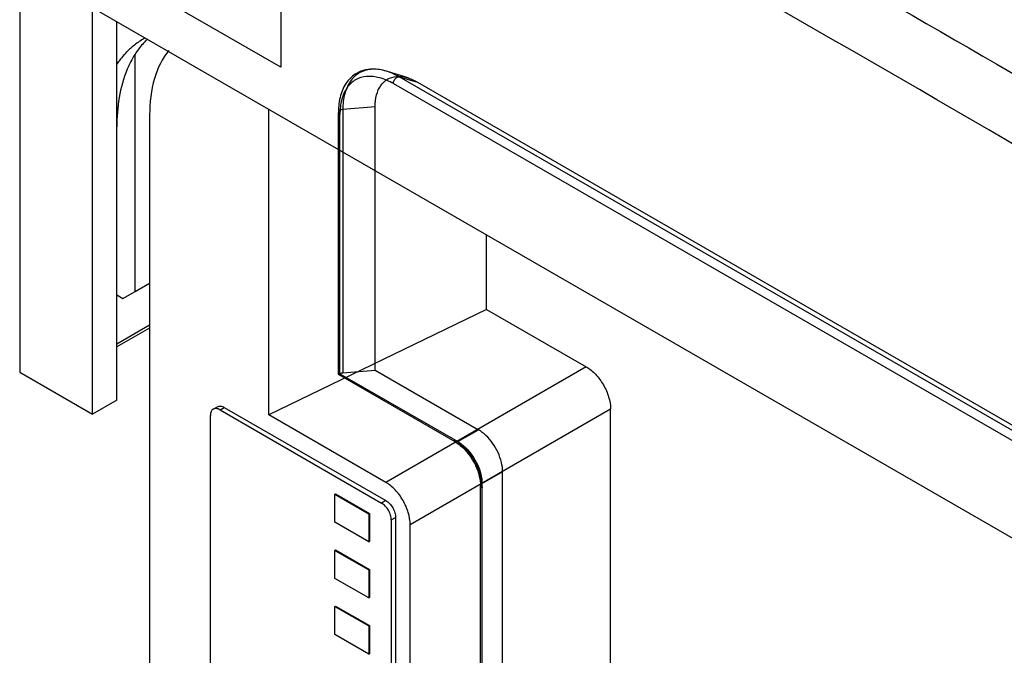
# Model space of a CAD drawing. Header units: millimetres. Extents: x 35 to 269, y 38 to 386.
# Tile 11 of 14: x 35 to 92, y 257 to 294. Entities that reach past the tile are written whole.
import ezdxf

# ---------------------------------------------------------------- set-up
doc = ezdxf.new("R2010")
doc.units = ezdxf.units.MM
doc.header["$LTSCALE"] = 27.53941
doc.layers.get('0').update_dxf_attribs({"linetype": 'CONTINUOUS'})

msp = doc.modelspace()

# ---------------------------------------------------------------- linework, layer by layer
at = {"color": 7, "linetype": 'Continuous'}
for p, q in [((49.858, 310.293), (49.858, 290.786)), ((34.655, 299.563), (34.655, 273.027)), ((49.858, 290.786), (34.655, 299.563)), ((38.898, 270.577), (38.898, 294.256)), ((130.822, 241.185), (38.898, 294.256)), ((40.312, 271.394), (40.312, 293.439)), ((41.373, 277.722), (41.373, 291.551)), ((57.27, 290.163), (56.015, 290.554)), ((127.462, 249.402), (56.751, 290.226)), ((56.751, 290.226), (57.826, 289.916)), ((56.412, 289.834), (127.123, 249.01)), ((57.826, 289.916), (128.537, 249.091)), ((55.351, 288.487), (53.47, 288.331)), ((55.351, 273.136), (55.351, 288.487)), ((42.221, 288.01), (42.221, 183.089)), ((49.156, 270.534), (49.156, 288.334)), ((53.213, 272.882), (53.213, 288.16)), ((53.301, 272.932), (53.301, 288.038)), ((53.47, 288.331), (53.47, 272.981)), ((61.844, 276.681), (61.844, 281.009)), ((41.373, 277.722), (42.221, 278.212)), ((40.312, 277.518), (40.666, 277.313)), ((40.666, 277.313), (41.373, 277.722)), ((61.844, 276.681), (49.156, 270.534)), ((61.844, 276.681), (67.642, 273.333)), ((42.221, 275.762), (40.312, 274.66)), ((42.221, 275.593), (40.312, 274.491)), ((34.655, 273.027), (38.898, 270.577)), ((53.301, 272.932), (53.213, 272.882)), ((53.301, 272.932), (60.159, 268.972)), ((53.47, 272.981), (55.351, 273.136)), ((55.351, 273.136), (61.362, 269.666)), ((67.642, 273.333), (55.975, 266.597)), ((60.009, 268.957), (53.213, 272.882)), ((40.312, 271.394), (38.898, 270.577)), ((45.923, 270.862), (46.17, 271.005)), ((46.323, 270.822), (46.57, 270.965)), ((46.323, 270.822), (55.727, 265.393)), ((46.57, 270.965), (55.975, 265.536)), ((57.389, 264.148), (69.056, 270.884)), ((69.056, 237.407), (69.056, 270.884)), ((45.757, 237.101), (45.757, 270.496)), ((55.975, 266.597), (49.156, 270.534)), ((60.159, 268.972), (61.362, 269.666)), ((62.776, 267.217), (61.574, 266.523)), ((62.776, 232.924), (62.776, 267.217)), ((61.486, 232.107), (61.486, 266.4)), ((61.574, 231.985), (61.574, 266.523)), ((53.005, 265.903), (53.04, 265.923)), ((53.005, 264.27), (53.005, 265.903)), ((53.005, 265.903), (54.985, 264.76)), ((53.04, 265.923), (55.02, 264.78)), ((55.975, 265.536), (55.727, 265.393)), ((54.985, 264.76), (55.02, 264.78)), ((54.985, 264.76), (54.985, 263.127)), ((55.02, 264.78), (55.02, 263.147)), ((56.293, 264.413), (56.54, 264.556)), ((56.293, 264.413), (56.293, 231.018)), ((56.54, 264.556), (56.54, 231.161)), ((54.985, 263.127), (53.005, 264.27)), ((57.389, 230.671), (57.389, 264.148)), ((54.985, 263.127), (55.02, 263.147)), ((53.005, 262.637), (53.04, 262.657)), ((53.005, 261.004), (53.005, 262.637)), ((53.005, 262.637), (54.985, 261.494)), ((53.04, 262.657), (55.02, 261.514)), ((54.985, 261.494), (55.02, 261.514)), ((54.985, 261.494), (54.985, 259.861)), ((55.02, 261.514), (55.02, 259.881)), ((54.985, 259.861), (53.005, 261.004)), ((54.985, 259.861), (55.02, 259.881)), ((53.005, 259.371), (53.04, 259.391)), ((53.005, 257.738), (53.005, 259.371)), ((53.005, 259.371), (54.985, 258.228)), ((53.04, 259.391), (55.02, 258.248)), ((54.985, 258.228), (55.02, 258.248)), ((54.985, 258.228), (54.985, 256.595)), ((55.02, 258.248), (55.02, 256.615)), ((54.985, 256.595), (53.005, 257.738)), ((54.985, 256.595), (55.02, 256.615))]:
    msp.add_line(p, q, dxfattribs=at)
for centre, radius, start, end in [((43.946, 288.782), 4.208, 120.02809, 129.57323), ((43.924, 288.816), 4.168, 118.09392, 119.99963), ((45.175, 289.204), 4.462, 133.68183, 135.72664), ((44.027, 288.684), 4.335, 129.57141, 133.2667)]:
    msp.add_arc(centre, radius, start, end, dxfattribs=at)
for points, knots in [([(53.394, 312.334), (59.25, 309.175), (82.872, 296.209), (106.115, 282.553), (123.398, 271.918)], [0, 0, 0, 0, 0.246917, 1, 1, 1, 1]), ([(119.822, 269.901), (116.26, 272.093), (102.077, 280.738), (87.747, 289.142), (76.946, 295.285)], [0, 0, 0, 0, 0.251866, 1, 1, 1, 1]), ([(40.312, 290.939), (40.366, 291.023), (40.586, 291.345), (40.844, 291.642), (41.056, 291.841)], [0, 0, 0, 0, 0.255779, 1, 1, 1, 1]), ([(41.98, 292.319), (41.924, 292.262), (41.702, 292.022), (41.506, 291.758), (41.373, 291.551)], [0, 0, 0, 0, 0.245734, 1, 1, 1, 1]), ([(41.373, 291.551), (41.194, 291.272), (40.521, 289.96), (40.312, 288.452), (40.312, 287.316)], [0, 0, 0, 0, 0.2256, 1, 1, 1, 1]), ([(43.339, 291.77), (42.954, 291.298), (42.366, 290.063), (42.221, 288.726), (42.221, 288.01)], [0, 0, 0, 0, 0.459765, 1, 1, 1, 1]), ([(56.751, 290.226), (56.485, 290.38), (55.956, 290.617), (55.136, 290.72), (54.402, 290.506), (53.849, 289.977), (53.529, 289.216), (53.47, 288.639), (53.47, 288.331)], [0, 0, 0, 0, 0.189943, 0.353618, 0.499998, 0.646378, 0.810055, 1, 1, 1, 1]), ([(56.015, 290.554), (55.807, 290.619), (55.396, 290.702), (54.793, 290.664), (54.432, 290.526), (54.274, 290.434)], [0, 0, 0, 0, 0.365139, 0.693729, 1, 1, 1, 1]), ([(54.274, 290.434), (54.054, 290.307), (53.643, 289.927), (53.281, 289.114), (53.213, 288.491), (53.213, 288.16)], [0, 0, 0, 0, 0.291508, 0.620181, 1, 1, 1, 1]), ([(56.412, 289.834), (56.159, 289.98), (55.656, 290.205), (54.879, 290.303), (54.184, 290.099), (53.661, 289.599), (53.357, 288.877), (53.301, 288.33), (53.301, 288.038)], [0, 0, 0, 0, 0.190418, 0.353949, 0.499988, 0.646029, 0.809567, 1, 1, 1, 1]), ([(55.351, 288.487), (55.351, 288.719), (55.396, 289.155), (55.638, 289.729), (56.054, 290.127), (56.607, 290.288), (57.225, 290.211), (57.625, 290.032), (57.826, 289.916)], [0, 0, 0, 0, 0.190419, 0.353952, 0.499992, 0.646033, 0.809569, 1, 1, 1, 1]), ([(56.412, 289.834), (56.412, 289.869), (56.425, 289.942), (56.47, 290.045), (56.537, 290.136), (56.594, 290.184), (56.624, 290.201)], [0, 0, 0, 0, 0.23722, 0.500002, 0.762783, 1, 1, 1, 1]), ([(56.624, 290.201), (56.638, 290.209), (56.666, 290.222), (56.709, 290.232), (56.738, 290.23), (56.751, 290.226)], [0, 0, 0, 0, 0.365259, 0.689502, 1, 1, 1, 1]), ([(53.301, 288.283), (53.276, 288.268), (53.233, 288.236), (53.203, 288.16), (53.233, 288.085), (53.276, 288.052), (53.301, 288.038)], [0, 0, 0, 0, 0.275375, 0.499999, 0.724623, 1, 1, 1, 1]), ([(53.47, 288.331), (53.448, 288.33), (53.407, 288.324), (53.35, 288.307), (53.316, 288.291), (53.301, 288.283)], [0, 0, 0, 0, 0.370012, 0.697501, 1, 1, 1, 1]), ([(53.301, 272.932), (53.316, 272.941), (53.352, 272.957), (53.409, 272.974), (53.449, 272.98), (53.47, 272.981)], [0, 0, 0, 0, 0.310129, 0.646294, 1, 1, 1, 1]), ([(67.642, 273.333), (67.843, 273.217), (68.223, 272.897), (68.666, 272.291), (68.969, 271.604), (69.056, 271.115), (69.056, 270.884)], [0, 0, 0, 0, 0.237252, 0.499999, 0.762746, 1, 1, 1, 1]), ([(45.923, 270.862), (45.896, 270.847), (45.847, 270.805), (45.794, 270.719), (45.763, 270.613), (45.757, 270.536), (45.757, 270.496)], [0, 0, 0, 0, 0.217783, 0.45091, 0.710297, 1, 1, 1, 1]), ([(46.323, 270.822), (46.287, 270.843), (46.218, 270.876), (46.11, 270.902), (46.01, 270.899), (45.949, 270.877), (45.923, 270.862)], [0, 0, 0, 0, 0.289702, 0.549088, 0.782216, 1, 1, 1, 1]), ([(46.17, 271.005), (46.196, 271.02), (46.257, 271.042), (46.358, 271.045), (46.465, 271.019), (46.535, 270.985), (46.57, 270.965)], [0, 0, 0, 0, 0.217784, 0.450912, 0.710298, 1, 1, 1, 1]), ([(62.776, 267.217), (62.776, 267.4), (62.721, 267.786), (62.519, 268.347), (62.212, 268.879), (61.827, 269.334), (61.521, 269.575), (61.362, 269.666)], [0, 0, 0, 0, 0.187718, 0.393746, 0.606296, 0.812308, 1, 1, 1, 1]), ([(59.947, 269.095), (59.947, 269.066), (59.954, 269.013), (60.005, 268.95), (60.085, 268.937), (60.135, 268.958), (60.159, 268.972)], [0, 0, 0, 0, 0.275377, 0.500003, 0.724627, 1, 1, 1, 1]), ([(59.947, 269.095), (60.098, 269.008), (60.392, 268.788), (60.778, 268.375), (61.11, 267.888), (61.366, 267.357), (61.531, 266.817), (61.574, 266.452), (61.574, 266.278)], [0, 0, 0, 0, 0.154732, 0.323581, 0.499987, 0.676395, 0.845254, 1, 1, 1, 1]), ([(60.009, 268.957), (60.17, 268.865), (60.486, 268.616), (60.89, 268.14), (61.217, 267.575), (61.428, 266.986), (61.486, 266.586), (61.486, 266.4)], [0, 0, 0, 0, 0.181538, 0.390101, 0.608673, 0.817799, 1, 1, 1, 1]), ([(60.159, 268.972), (60.318, 268.881), (60.624, 268.641), (61.01, 268.186), (61.318, 267.652), (61.519, 267.091), (61.574, 266.706), (61.574, 266.523)], [0, 0, 0, 0, 0.187063, 0.393387, 0.606611, 0.812936, 1, 1, 1, 1]), ([(57.389, 264.148), (57.389, 264.379), (57.302, 264.868), (56.999, 265.555), (56.555, 266.161), (56.175, 266.481), (55.975, 266.597)], [0, 0, 0, 0, 0.237254, 0.500001, 0.762748, 1, 1, 1, 1]), ([(61.574, 266.523), (61.549, 266.509), (61.506, 266.476), (61.477, 266.4), (61.506, 266.325), (61.549, 266.292), (61.574, 266.278)], [0, 0, 0, 0, 0.275375, 0.499999, 0.724623, 1, 1, 1, 1]), ([(55.975, 265.536), (56.055, 265.489), (56.207, 265.361), (56.384, 265.119), (56.506, 264.844), (56.54, 264.649), (56.54, 264.556)], [0, 0, 0, 0, 0.23724, 0.499999, 0.762759, 1, 1, 1, 1]), ([(56.293, 264.413), (56.293, 264.506), (56.258, 264.701), (56.137, 264.976), (55.959, 265.218), (55.807, 265.346), (55.727, 265.393)], [0, 0, 0, 0, 0.237241, 0.500001, 0.76276, 1, 1, 1, 1])]:
    msp.add_open_spline(points, degree=3, knots=knots, dxfattribs=at)

doc.saveas('drawing.dxf')
